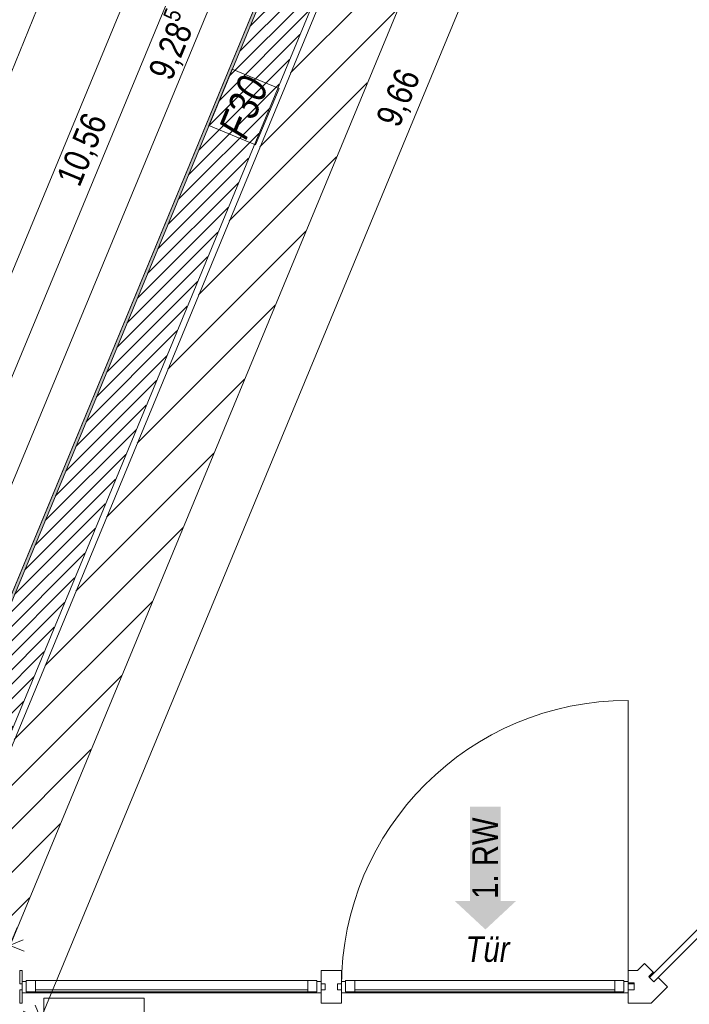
# Model space of a CAD drawing. Header units: metres. Extents: x -79 to 740, y -195 to 69.
# Tile 152 of 256: x 9.41 to 12.68, y 4.91 to 9.72. Entities that reach past the tile are written whole.
import ezdxf

# ---------------------------------------------------------------- set-up
doc = ezdxf.new("R2010")
doc.units = ezdxf.units.M
doc.header["$MEASUREMENT"] = 0
doc.linetypes.add('Wipeout_Contour', pattern=[1, 0, -1])
for name, color, linetype in [('00 Linien_Kreise_Splines', 7, 'Continuous'), ('10 Fassade', 7, 'Continuous'), ('10 Wand außen', 7, 'Continuous'), ('70 Entwässerung_Regenwasser', 7, 'Continuous'), ('70 Heizung', 7, 'Continuous'), ('90 Allgemein Hinweise', 7, 'Continuous'), ('95 Ausführungsplanung Bemaßung', 7, 'Continuous'), ('97 Brandschutz', 7, 'Continuous'), ('97 Brandschutz Dokumentation', 7, 'Continuous'), ('Neubau_10 Wand außen', 7, 'Continuous'), ('Neubau_50 Möblierung', 7, 'Continuous'), ('Neubau_95 Ausführungsplanung Bemaßung', 7, 'Continuous')]:
    doc.layers.add(name, color=color, linetype=linetype)
doc.styles.add('ERSTELLTER_STIL_2', font='ARIALN.TTF')
doc.styles.add('ERSTELLTER_STIL_6', font='ARIALN.TTF')
doc.linetypes.add('Wolke', pattern='A,0,[3,995_ARC_230 ERW_GR_EG_2607011.Shx,S=0.015817,R=0,X=-0.000255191,Y=0.048578],-1.9835,0', length=1.9835)
doc.dimstyles.new('ERSTELLTER_STIL__4', dxfattribs={"dimtxt": 0.125, "dimasz": 0.095143, "dimexe": 0.18, "dimexo": 0.0625, "dimgap": 0, "dimtad": 1, "dimzin": 0, "dimdsep": 46, "dimtxsty": 'ERSTELLTER_STIL_2', "dimblk": 'ARROWHEAD_6', "dimblk1": 'ARROWHEAD_6', "dimblk2": 'ARROWHEAD_6', "dimcen": 0.09, "dimse1": 1, "dimse2": 1, "dimclrd": 7, "dimclre": 7, "dimclrt": 7, "dimazin": 0, "dimtfac": 1, "dimtdec": 4, "dimtmove": 0, "dimatfit": 3, "dimfxl": 1, "dimtolj": 1, "dimtzin": 0, "dimarcsym": 0})
doc.dimstyles.new('ERSTELLTER_STIL__8', dxfattribs={"dimtxt": 0.125, "dimasz": 0.091787, "dimexe": 0.18, "dimexo": 0.04, "dimgap": 0, "dimtad": 1, "dimtih": 1, "dimtoh": 1, "dimzin": 0, "dimdsep": 46, "dimtxsty": 'ERSTELLTER_STIL_2', "dimblk": 'ARROWHEAD_5', "dimblk1": 'ARROWHEAD_5', "dimblk2": 'ARROWHEAD_5', "dimcen": 0.09, "dimclrd": 7, "dimclre": 7, "dimclrt": 7, "dimazin": 0, "dimtfac": 1, "dimtdec": 4, "dimtmove": 2, "dimatfit": 3, "dimfxl": 1, "dimtolj": 1, "dimtzin": 0, "dimarcsym": 0})

# ---------------------------------------------------------------- blocks, each defined once
blk = doc.blocks.new('Pfeil gerade 27')
at = {"layer": '97 Brandschutz', "linetype": 'Continuous', "lineweight": 18, "true_color": 0x60cd00}
blk.add_hatch(color=72, dxfattribs=at).paths.add_polyline_path([(0.3, 0), (0.1607, 0.1497), (0.1607, 0.0752), (-0.3, 0.0752), (-0.3, -0.0752), (0.1607, -0.0752), (0.1607, -0.1497)])
blk = doc.blocks.new('*D756')
at = {"layer": '95 Ausführungsplanung Bemaßung', "color": 7, "linetype": 'Continuous', "lineweight": 9}
for p, q in [((5.4816, 6.8554), (5.3507, 6.8012)), ((5.4161, 6.8283), (8.7744, 5.4373)), ((8.7385, 5.3505), (8.8104, 5.524)), ((8.8399, 5.4644), (8.709, 5.4102))]:
    blk.add_line(p, q, dxfattribs=at)
at = {"layer": '95 Ausführungsplanung Bemaßung', "color": 7, "lineweight": 9, "char_height": 0.125, "attachment_point": 7, "rotation": 337.5, "style": 'ERSTELLTER_STIL_2'}
for s, insert in [('\\A1;{\\pql;\\fArial Narrow|b0|i0|c0|p0;\\W1.000000;3,63\\fArial Narrow|b0|i0|c0|p0;\\W1.000000;\\A1{\\H.66x;\\S5^  ;}}', (6.9391, 6.1931)), ('\\A1;{\\pql;\\fArial Narrow|b0|i0|c0|p0;\\W1.000000;24}', (8.589, 5.5411))]:
    blk.add_mtext(s, dxfattribs=dict(at, insert=insert))
blk = doc.blocks.new('ARROWHEAD_6')
at = {"color": 0, "linetype": 'Continuous', "lineweight": 0}
for p, q in [((0, 0), (-1, 0)), ((-0.5, -0.5), (0.5, 0.5))]:
    blk.add_line(p, q, dxfattribs=at)
blk = doc.blocks.new('*D757')
at = {"layer": '95 Ausführungsplanung Bemaßung', "color": 7, "linetype": 'Continuous', "lineweight": 9}
for p, q in [((5.4161, 6.8283), (8.7744, 5.4373)), ((8.7385, 5.3505), (8.8104, 5.524)), ((8.8399, 5.4644), (8.709, 5.4102)), ((8.7744, 5.4373), (8.9962, 5.3454)), ((8.9602, 5.2587), (9.0321, 5.4322)), ((8.9307, 5.3183), (9.0616, 5.3725)), ((9.0893, 5.3611), (8.9585, 5.3069))]:
    blk.add_line(p, q, dxfattribs=at)
at = {"layer": '95 Ausführungsplanung Bemaßung', "color": 7, "lineweight": 9, "insert": (9.0494, 5.5399), "char_height": 0.125, "attachment_point": 7, "rotation": 337.5, "style": 'ERSTELLTER_STIL_2'}
blk.add_mtext('\\A1;{\\pql;\\fArial Narrow|b0|i0|c0|p0;\\W1.000000;3}', dxfattribs=at)
blk = doc.blocks.new('*D758')
at = {"layer": '95 Ausführungsplanung Bemaßung', "color": 7, "linetype": 'Continuous', "lineweight": 9}
for p, q in [((8.7744, 5.4373), (8.9962, 5.3454)), ((8.9602, 5.2587), (9.0321, 5.4322)), ((8.988, 5.2472), (9.0598, 5.4207)), ((8.9307, 5.3183), (9.0616, 5.3725)), ((9.0893, 5.3611), (8.9585, 5.3069)), ((8.9962, 5.3454), (9.0239, 5.334)), ((9.0239, 5.334), (9.3611, 5.1943))]:
    blk.add_line(p, q, dxfattribs=at)
blk = doc.blocks.new('*D759')
at = {"layer": '95 Ausführungsplanung Bemaßung', "color": 7, "linetype": 'Continuous', "lineweight": 9}
for p, q in [((8.9307, 5.3183), (9.0616, 5.3725)), ((9.0893, 5.3611), (8.9585, 5.3069)), ((9.0239, 5.334), (9.3611, 5.1943)), ((9.3252, 5.1075), (9.397, 5.281)), ((9.2957, 5.1672), (9.4265, 5.2214)), ((9.3611, 5.1943), (9.4305, 5.1655))]:
    blk.add_line(p, q, dxfattribs=at)
at = {"layer": '95 Ausführungsplanung Bemaßung', "color": 7, "lineweight": 9, "insert": (9.1008, 5.3224), "char_height": 0.125, "attachment_point": 7, "rotation": 337.5, "style": 'ERSTELLTER_STIL_2'}
blk.add_mtext('\\A1;{\\pql;\\fArial Narrow|b0|i0|c0|p0;\\W1.000000;36\\fArial Narrow|b0|i0|c0|p0;\\W1.000000;\\A1{\\H.66x;\\S5^  ;}}', dxfattribs=at)
blk = doc.blocks.new('*D832')
at = {"layer": '95 Ausführungsplanung Bemaßung', "color": 7, "linetype": 'Continuous', "lineweight": 9}
for p, q in [((11.7484, 13.9583), (11.9219, 13.8865)), ((11.8622, 13.857), (11.808, 13.9878)), ((11.8639, 13.9918), (11.8351, 13.9224)), ((11.8351, 13.9224), (7.7947, 4.1681)), ((7.8218, 4.1026), (7.7676, 4.2335)), ((7.7947, 4.1681), (7.7029, 3.9463))]:
    blk.add_line(p, q, dxfattribs=at)
at = {"layer": '95 Ausführungsplanung Bemaßung', "color": 7, "lineweight": 9, "char_height": 0.125, "attachment_point": 7, "rotation": 67.5, "style": 'ERSTELLTER_STIL_2'}
for s, insert in [('\\A1;{\\pql;\\fArial Narrow|b0|i0|c0|p0;\\W1.000000;10,56}', (9.7225, 8.8875)), ('\\A1;{\\pql;\\fArial Narrow|b0|i0|c0|p0;\\W1.000000;24}', (7.7908, 4.2239))]:
    blk.add_mtext(s, dxfattribs=dict(at, insert=insert))
blk = doc.blocks.new('*D833')
at = {"layer": '95 Ausführungsplanung Bemaßung', "color": 7, "linetype": 'Continuous', "lineweight": 9}
for p, q in [((11.8351, 13.9224), (7.7947, 4.1681)), ((7.708, 4.204), (7.8815, 4.1321)), ((7.8218, 4.1026), (7.7676, 4.2335)), ((7.7947, 4.1681), (7.7029, 3.9463)), ((7.73, 3.8809), (7.6758, 4.0118)), ((7.6161, 3.9823), (7.7896, 3.9104)), ((7.7029, 3.9463), (6.551, 1.1655))]:
    blk.add_line(p, q, dxfattribs=at)
blk = doc.blocks.new('*D850')
at = {"layer": '95 Ausführungsplanung Bemaßung', "color": 7, "linetype": 'Continuous', "lineweight": 9}
for p, q in [((13.2356, 13.6944), (13.1814, 13.8253)), ((13.2373, 13.8293), (13.2085, 13.7599)), ((13.1218, 13.7958), (13.2953, 13.7239)), ((13.2085, 13.7599), (9.5122, 4.836)), ((9.4254, 4.872), (9.5989, 4.8001)), ((9.5393, 4.7706), (9.4851, 4.9015)), ((9.5122, 4.836), (7.7808, 0.6561))]:
    blk.add_line(p, q, dxfattribs=at)
at = {"layer": '95 Ausführungsplanung Bemaßung', "color": 7, "lineweight": 9, "insert": (11.2833, 9.1774), "char_height": 0.125, "attachment_point": 7, "rotation": 67.5, "style": 'ERSTELLTER_STIL_2'}
blk.add_mtext('\\A1;{\\pql;\\fArial Narrow|b0|i0|c0|p0;\\W1.000000;9,66}', dxfattribs=at)
blk = doc.blocks.new('*D851')
at = {"layer": '95 Ausführungsplanung Bemaßung', "color": 7, "linetype": 'Continuous', "lineweight": 9}
for p, q in [((9.4254, 4.872), (9.5989, 4.8001)), ((9.5393, 4.7706), (9.4851, 4.9015)), ((9.5122, 4.836), (7.7808, 0.6561)), ((7.8079, 0.5907), (7.7537, 0.7215)), ((7.7808, 0.6561), (7.6889, 0.4343))]:
    blk.add_line(p, q, dxfattribs=at)
at = {"layer": '95 Ausführungsplanung Bemaßung', "color": 7, "lineweight": 9, "insert": (8.5862, 2.5898), "char_height": 0.125, "attachment_point": 7, "rotation": 67.5, "style": 'ERSTELLTER_STIL_2'}
blk.add_mtext('\\A1;{\\pql;\\fArial Narrow|b0|i0|c0|p0;\\W1.000000;4,52\\fArial Narrow|b0|i0|c0|p0;\\W1.000000;\\A1{\\H.66x;\\S5^  ;}}', dxfattribs=at)
blk = doc.blocks.new('*D855')
at = {"layer": '95 Ausführungsplanung Bemaßung', "color": 7, "linetype": 'Continuous', "lineweight": 9}
for p, q in [((9.9684, 4.647), (9.795, 4.7189)), ((9.9088, 4.6175), (9.8546, 4.7484)), ((9.8817, 4.683), (9.9104, 4.7524)), ((8.2142, 0.6573), (9.8817, 4.683)), ((8.1871, 0.7227), (8.2413, 0.5919)), ((8.301, 0.6214), (8.1275, 0.6932))]:
    blk.add_line(p, q, dxfattribs=at)
at = {"layer": '95 Ausführungsplanung Bemaßung', "color": 7, "lineweight": 9, "char_height": 0.125, "attachment_point": 7, "rotation": 67.5, "style": 'ERSTELLTER_STIL_2'}
for s, insert in [('\\A1;{\\pql;\\fArial Narrow|b0|i0|c0|p0;\\W1.000000;4,35\\fArial Narrow|b0|i0|c0|p0;\\W1.000000;\\A1{\\H.66x;\\S5^  ;}}', (8.9877, 2.5139)), ('\\A1;{\\pql;\\fArial Narrow|b0|i0|c0|p0;\\W1.000000;16\\fArial Narrow|b0|i0|c0|p0;\\W1.000000;\\A1{\\H.66x;\\S5^  ;}}', (8.2161, 0.7107))]:
    blk.add_mtext(s, dxfattribs=dict(at, insert=insert))
blk = doc.blocks.new('*D856')
at = {"layer": '95 Ausführungsplanung Bemaßung', "color": 7, "linetype": 'Continuous', "lineweight": 9}
for p, q in [((12.047, 13.7804), (11.9928, 13.9113)), ((12.0486, 13.9153), (12.0199, 13.8459)), ((11.9331, 13.8818), (12.1066, 13.8099)), ((12.0199, 13.8459), (8.4672, 5.2689)), ((8.3804, 5.3048), (8.5539, 5.2329)), ((8.4401, 5.3343), (8.4943, 5.2034)), ((8.4672, 5.2689), (8.4384, 5.1995))]:
    blk.add_line(p, q, dxfattribs=at)
at = {"layer": '95 Ausführungsplanung Bemaßung', "color": 7, "lineweight": 9, "insert": (10.1832, 9.4012), "char_height": 0.125, "attachment_point": 7, "rotation": 67.5, "style": 'ERSTELLTER_STIL_2'}
blk.add_mtext('\\A1;{\\pql;\\fArial Narrow|b0|i0|c0|p0;\\W1.000000;9,28\\fArial Narrow|b0|i0|c0|p0;\\W1.000000;\\A1{\\H.66x;\\S5^  ;}}', dxfattribs=at)
blk = doc.blocks.new('*D858')
at = {"layer": 'Neubau_95 Ausführungsplanung Bemaßung', "linetype": 'Continuous', "lineweight": 9}
for points in [[(11.2392, 13.7619), (11.2187, 13.6675), (11.2686, 13.6699)], [(11.8463, 12.8534), (11.7725, 12.9158), (11.7512, 12.8705)]]:
    blk.add_hatch(color=7, dxfattribs=at).paths.add_polyline_path(points)
at = {"layer": 'Neubau_95 Ausführungsplanung Bemaßung', "color": 7, "linetype": 'Continuous', "lineweight": 9}
for p, q in [((11.2392, 13.7619), (11.2187, 13.6675)), ((11.2392, 13.7619), (11.2686, 13.6699)), ((11.2686, 13.6699), (11.2187, 13.6675)), ((11.7512, 12.8705), (11.7725, 12.9158)), ((11.8463, 12.8534), (11.7725, 12.9158)), ((11.8463, 12.8534), (11.7512, 12.8705))]:
    blk.add_line(p, q, dxfattribs=at)
blk.add_arc((12.2226, 13.7619), 0.9834, 185.4382, 242.0618, dxfattribs=at)
at = {"layer": 'Neubau_95 Ausführungsplanung Bemaßung', "color": 7, "lineweight": 9, "char_height": 0.125, "attachment_point": 7, "style": 'ERSTELLTER_STIL_2'}
for s, insert in [('\\A1;{\\pql;\\fArial Narrow|b0|i0|c0|p0;\\W1.000000;ca. 67,50°}', (10.1715, 13.0792)), ('\\A1;{\\pql;\\fArial Narrow|b0|i0|c0|p0;\\W1.000000;parallel zum Bestand}', (10.1715, 12.9042))]:
    blk.add_mtext(s, dxfattribs=dict(at, insert=insert))
blk = doc.blocks.new('ARROWHEAD_5')
at = {"linetype": 'Continuous', "lineweight": 0}
blk.add_hatch(color=0, dxfattribs=at).paths.add_polyline_path([(-1, 0.2679), (0, 0), (-1, -0.2679)])
at = {"color": 0, "linetype": 'Continuous', "lineweight": 0}
blk.add_line((0, 0), (-1, 0), dxfattribs=at)

msp = doc.modelspace()

# ---------------------------------------------------------------- hatches: boundary and pattern name
at = {"layer": '10 Fassade', "linetype": 'Continuous', "lineweight": 0, "true_color": 0x000000}
for points in [[(12.4826, 5.0414), (12.4862, 5.0379), (12.5074, 5.0591), (12.5038, 5.0626)], [(12.4826, 5.0414), (12.4862, 5.0379), (12.5074, 5.0591), (12.5038, 5.0626)], [(12.4114, 5.0119), (12.3814, 5.0119), (12.3814, 5.0069), (12.4114, 5.0069)], [(12.4114, 5.0119), (12.3814, 5.0119), (12.3814, 5.0069), (12.4114, 5.0069)]]:
    msp.add_hatch(color=18, dxfattribs=at).paths.add_polyline_path(points)
at = {"layer": '10 Wand außen', "linetype": 'Continuous', "lineweight": 18, "true_color": 0x1f1f1f}
h = msp.add_hatch(dxfattribs=at)
h.set_pattern_fill('Mauerziegel_HLz_4_0001', color=250, style=0, pattern_type=2)
h.set_pattern_definition([(45, (0, 0), (-0.106066, 0.106066), [])])
h.paths.add_polyline_path([(8.9193, 5.0816), (9.2566, 4.9419), (11.7024, 10.8468), (11.3652, 10.9865)])
at = {"layer": 'Neubau_10 Wand außen', "linetype": 'Continuous', "lineweight": 0, "true_color": 0x000000}
h = msp.add_hatch(dxfattribs=at)
h.set_pattern_fill('Hochlochziegel_0001', color=18, style=0, pattern_type=2)
h.set_pattern_definition([(45, (0, 0), (-0.03535534, 0.03535534), [])])
h.paths.add_polyline_path([(12.5665, 14.0019), (12.223, 13.7628), (8.6699, 5.1849), (8.8916, 5.0931), (12.5818, 14.0019)])
h = msp.add_hatch(dxfattribs=at)
h.set_pattern_fill('Gips_0001', color=18, style=0, pattern_type=2)
h.set_pattern_definition([(45, (0, 0), (-0.01767767, 0.01767767), [0, -0.025])])
h.paths.add_polyline_path([(12.2002, 13.7469), (8.656, 5.1906), (8.6699, 5.1849), (12.2164, 13.7469)])

# ---------------------------------------------------------------- linework, layer by layer
at = {"layer": '00 Linien_Kreise_Splines', "color": 7, "linetype": 'Continuous', "lineweight": 9}
msp.add_line((12.3814, 4.9919), (12.3814, 6.3919), dxfattribs=at)
at = {"layer": '10 Fassade', "color": 7, "linetype": 'Continuous', "lineweight": 13}
for p, q in [((12.4614, 5.105), (12.4283, 5.0719)), ((12.4614, 5.105), (12.4283, 5.0719)), ((9.4104, 5.0719), (9.4104, 5.0069)), ((9.4214, 5.0719), (9.4104, 5.0719)), ((9.4104, 5.0719), (9.4104, 5.0069)), ((9.4214, 5.0719), (9.4104, 5.0719)), ((9.4214, 5.0719), (9.4214, 5.0069)), ((9.4214, 5.0719), (9.4214, 5.0069)), ((10.8814, 5.0719), (10.8814, 5.0069)), ((10.9814, 5.0719), (10.8814, 5.0719)), ((10.8814, 5.0719), (10.8814, 5.0069)), ((10.9814, 5.0719), (10.8814, 5.0719)), ((10.9814, 5.0719), (10.9814, 5.0069)), ((10.9814, 5.0719), (10.9814, 5.0069)), ((12.4283, 5.0719), (12.3814, 5.0719)), ((12.4283, 5.0719), (12.3814, 5.0719)), ((12.5038, 5.0626), (12.4826, 5.0414)), ((12.5038, 5.0626), (12.4826, 5.0414)), ((12.5074, 5.0591), (12.4862, 5.0379)), ((12.5074, 5.0591), (12.4862, 5.0379)), ((9.4214, 5.0069), (9.4104, 5.0069)), ((9.4214, 5.0069), (9.4104, 5.0069)), ((10.9014, 5.0069), (10.8814, 5.0069)), ((10.9014, 5.0069), (10.8814, 5.0069)), ((10.9014, 5.0069), (10.9014, 4.9769)), ((10.9014, 5.0069), (10.9014, 4.9769)), ((10.9614, 5.0069), (10.9614, 4.9769)), ((10.9814, 5.0069), (10.9614, 5.0069)), ((10.9614, 5.0069), (10.9614, 4.9769)), ((10.9814, 5.0069), (10.9614, 5.0069)), ((12.4114, 5.0119), (12.3814, 5.0119)), ((12.4114, 5.0119), (12.3814, 5.0119)), ((12.4114, 5.0069), (12.3814, 5.0069)), ((12.4114, 5.0069), (12.3814, 5.0069)), ((12.4114, 5.0119), (12.4114, 5.0069)), ((12.4114, 5.0119), (12.4114, 5.0069)), ((12.4114, 5.0069), (12.4114, 4.9769)), ((12.4114, 5.0069), (12.4114, 4.9769)), ((12.4826, 5.0414), (12.4862, 5.0379)), ((12.4826, 5.0414), (12.4862, 5.0379)), ((12.4862, 5.0379), (12.5074, 5.0166)), ((12.4862, 5.0379), (12.5074, 5.0166)), ((12.5286, 5.0379), (12.5074, 5.0166)), ((12.5286, 5.0379), (12.5074, 5.0166)), ((12.5286, 5.0379), (12.5746, 4.9919)), ((12.5286, 5.0379), (12.5746, 4.9919)), ((9.4104, 4.9769), (9.4104, 4.9119)), ((9.4214, 4.9769), (9.4104, 4.9769)), ((9.4104, 4.9769), (9.4104, 4.9119)), ((9.4214, 4.9769), (9.4104, 4.9769)), ((9.4214, 4.9769), (9.4214, 4.9119)), ((9.4214, 4.9769), (9.4214, 4.9119)), ((10.8814, 4.9769), (10.8814, 4.9119)), ((10.9014, 4.9769), (10.8814, 4.9769)), ((10.8814, 4.9769), (10.8814, 4.9119)), ((10.9014, 4.9769), (10.8814, 4.9769)), ((10.9814, 4.9769), (10.9614, 4.9769)), ((10.9814, 4.9769), (10.9614, 4.9769)), ((10.9814, 4.9769), (10.9814, 4.9119)), ((10.9814, 4.9769), (10.9814, 4.9119)), ((12.3814, 4.9769), (12.3814, 4.9119)), ((12.4114, 4.9769), (12.3814, 4.9769)), ((12.3814, 4.9769), (12.3814, 4.9119)), ((12.4114, 4.9769), (12.3814, 4.9769)), ((12.5746, 4.9919), (12.4946, 4.9119)), ((12.5746, 4.9919), (12.4946, 4.9119)), ((9.4214, 4.9119), (9.4104, 4.9119)), ((9.4214, 4.9119), (9.4104, 4.9119)), ((10.9814, 4.9119), (10.8814, 4.9119)), ((10.9814, 4.9119), (10.8814, 4.9119)), ((12.4946, 4.9119), (12.3814, 4.9119)), ((12.4946, 4.9119), (12.3814, 4.9119))]:
    msp.add_line(p, q, dxfattribs=at)
at = {"layer": '10 Fassade', "color": 7, "linetype": 'Continuous', "lineweight": 13, "flags": 128}
msp.add_lwpolyline([(12.5074, 5.0166), (12.4862, 5.0379), (13.4155, 5.9672), (13.4367, 5.9459)], close=True, dxfattribs=at)
msp.add_lwpolyline([(12.5074, 5.0166), (12.4862, 5.0379), (13.4155, 5.9672), (13.4367, 5.9459)], close=True, dxfattribs=at)
for points in [[(12.4614, 5.105), (12.5038, 5.0626), (12.5074, 5.0591)], [(12.4614, 5.105), (12.5038, 5.0626), (12.5074, 5.0591)], [(12.3814, 5.0719), (12.3814, 5.0119), (12.3814, 5.0069)], [(12.3814, 5.0719), (12.3814, 5.0119), (12.3814, 5.0069)]]:
    msp.add_lwpolyline(points, dxfattribs=at)
at = {"layer": '10 Wand außen', "color": 7, "linetype": 'Continuous', "lineweight": 9, "flags": 128}
for points in [[(11.3652, 10.9865), (8.9193, 5.0816)], [(9.2566, 4.9419), (11.7024, 10.8468)]]:
    msp.add_lwpolyline(points, dxfattribs=at)
at = {"layer": '70 Entwässerung_Regenwasser', "color": 140, "linetype": 'Continuous', "lineweight": 18, "true_color": 0x00a8ff, "flags": 128}
msp.add_lwpolyline([(9.5272, 4.5251), (10.0177, 4.5251), (10.0177, 4.9368), (9.5272, 4.9368), (9.5272, 4.5251)], close=True, dxfattribs=at)
at = {"layer": '70 Heizung', "color": 1, "linetype": 'Continuous', "lineweight": 13}
msp.add_line((11.7695, 15.3601), (8.9595, 8.4582), dxfattribs=at)
at = {"layer": '97 Brandschutz', "color": 1, "linetype": 'Continuous', "lineweight": 13, "flags": 128}
msp.add_lwpolyline([(10.5619, 9.1069), (10.6764, 9.3834), (10.4481, 9.4779), (10.3336, 9.2015), (10.5619, 9.1069)], close=True, dxfattribs=at)
at = {"layer": 'Neubau_10 Wand außen', "color": 7, "linetype": 'Continuous', "lineweight": 13}
msp.add_line((12.2164, 13.7469), (8.6699, 5.1849), dxfattribs=at)
at = {"layer": 'Neubau_10 Wand außen', "color": 7, "linetype": 'Continuous', "lineweight": 13, "flags": 128}
for points in [[(8.8916, 5.0931), (12.5818, 14.0019)], [(12.2002, 13.7469), (8.656, 5.1906)]]:
    msp.add_lwpolyline(points, dxfattribs=at)

# ---------------------------------------------------------------- block references
at = {"layer": '97 Brandschutz', "color": 7, "linetype": 'Continuous', "lineweight": 13, "xscale": -1, "rotation": 90}
msp.add_blockref('Pfeil gerade 27', (11.6847, 5.5719), dxfattribs=at)

# ---------------------------------------------------------------- texts
at = {"layer": '97 Brandschutz', "color": 1, "linetype": 'Continuous', "lineweight": 13, "insert": (10.3764, 9.1837), "char_height": 0.15, "attachment_point": 1, "rotation": 67.5, "style": 'ERSTELLTER_STIL_6'}
msp.add_mtext('\\A1;{\\pql;\\fArial Narrow|b0|i1|c0|p0;\\W1.000000;F\\fArial Narrow|b0|i1|c0|p0;\\W1.000000;30}', dxfattribs=at)
at = {"layer": '97 Brandschutz', "color": 7, "linetype": 'Continuous', "lineweight": 9, "insert": (11.6204, 5.4219), "char_height": 0.125, "attachment_point": 1, "rotation": 90, "style": 'ERSTELLTER_STIL_2'}
msp.add_mtext('\\A1;{\\pql;\\fArial Narrow|b0|i0|c0|p0;\\W1.000000;1. RW}', dxfattribs=at)
at = {"layer": '97 Brandschutz Dokumentation', "color": 7, "linetype": 'Continuous', "lineweight": 9, "insert": (11.5879, 5.2387), "char_height": 0.125, "attachment_point": 1, "style": 'ERSTELLTER_STIL_6'}
msp.add_mtext('\\A1;{\\pql;\\fArial Narrow|b0|i1|c0|p0;\\W1.000000;Tür}', dxfattribs=at)

# ---------------------------------------------------------------- dimensions: what is measured, and where the dimension line sits
at = {"layer": '95 Ausführungsplanung Bemaßung', "color": 7, "linetype": 'Continuous', "lineweight": 9}
for base, p1, p2, angle, picture, middle, turn in [((8.4672, 5.2689), (12.2226, 13.7619), (8.6699, 5.1849), 247.5, '*D856', (10.225, 9.7412), 67.5), ((8.77443, 5.43729), (5.98673, 8.20588), (10.49595, 9.5934), 337.5, '*D756', (7.27909, 6.15139), 337.5), ((8.9962, 5.3454), (10.496, 9.5934), (10.7398, 9.555), 337.5, '*D757', (8.7008, 5.5625), 337.5), ((9.0239, 5.334), (10.7398, 9.555), (10.7668, 9.5417), 337.5, '*D758', (9.1172, 5.5794), 337.5), ((9.3611, 5.19428), (10.7668, 9.54174), (11.05735, 9.2894), 337.5, '*D759', (9.37045, 5.28512), 337.5)]:
    dim = msp.add_linear_dim(base=base, p1=p1, p2=p2, angle=angle, dimstyle='ERSTELLTER_STIL__4', dxfattribs=at)
    dim.commit()
    dim.dimension.update_dxf_attribs({"geometry": picture, "text_midpoint": middle, "dimtype": 160, "text_rotation": turn})

# ---------------------------------------------------------------- next in the draw order: wipeouts: each hides what was drawn before it
at = {"color": 254, "linetype": 'Wipeout_Contour', "lineweight": 0, "ltscale": 45.26507}
msp.add_wipeout([(9.4864, 4.9669), (10.8164, 4.9669), (10.8164, 5.0219), (9.4864, 5.0219)], dxfattribs=at).dxf.layer = '10 Fassade'
at = {"color": 254, "linetype": 'Wipeout_Contour', "lineweight": 0, "ltscale": 50.828831}
msp.add_wipeout([(11.0464, 4.9669), (12.3164, 4.9669), (12.3164, 5.0219), (11.0464, 5.0219)], dxfattribs=at).dxf.layer = '10 Fassade'

# ---------------------------------------------------------------- next in the draw order: linework, layer by layer
at = {"layer": '10 Fassade', "color": 7, "linetype": 'Continuous', "lineweight": 13}
for p, q in [((9.4864, 5.0219), (10.8164, 5.0219)), ((11.0464, 5.0219), (12.3164, 5.0219))]:
    msp.add_line(p, q, dxfattribs=at)

# ---------------------------------------------------------------- next in the draw order: wipeouts: each hides what was drawn before it
at = {"color": 254, "linetype": 'Wipeout_Contour', "lineweight": 0, "ltscale": 45.213438}
msp.add_wipeout([(10.8364, 4.9619), (10.8364, 4.9669), (9.4664, 4.9669), (9.4664, 4.9619)], dxfattribs=at).dxf.layer = '10 Fassade'
at = {"color": 254, "linetype": 'Wipeout_Contour', "lineweight": 0, "ltscale": 50.78265}
msp.add_wipeout([(12.3364, 4.9619), (12.3364, 4.9669), (11.0264, 4.9669), (11.0264, 4.9619)], dxfattribs=at).dxf.layer = '10 Fassade'

# ---------------------------------------------------------------- next in the draw order: linework, layer by layer
at = {"layer": '10 Fassade', "color": 7, "linetype": 'Continuous', "lineweight": 13}
for p, q in [((9.4864, 4.9769), (10.8164, 4.9769)), ((10.8164, 4.9669), (9.4864, 4.9669)), ((11.0464, 4.9769), (12.3164, 4.9769)), ((12.3164, 4.9669), (11.0464, 4.9669))]:
    msp.add_line(p, q, dxfattribs=at)
at = {"layer": '10 Fassade', "color": 7, "linetype": 'Continuous', "lineweight": 13, "flags": 128}
for points in [[(9.4214, 5.0169), (9.4414, 5.0169), (9.4414, 4.9669), (9.4664, 4.9669), (9.4664, 4.9619), (9.4214, 4.9619)], [(9.4414, 5.0219), (9.4864, 5.0219), (9.4864, 4.9669), (9.4414, 4.9669)], [(10.8614, 4.9669), (10.8164, 4.9669), (10.8164, 5.0219), (10.8614, 5.0219)], [(10.8814, 4.9619), (10.8364, 4.9619), (10.8364, 4.9669), (10.8614, 4.9669), (10.8614, 5.0169), (10.8814, 5.0169)], [(10.9814, 5.0169), (11.0014, 5.0169), (11.0014, 4.9669), (11.0264, 4.9669), (11.0264, 4.9619), (10.9814, 4.9619)], [(11.0014, 5.0219), (11.0464, 5.0219), (11.0464, 4.9669), (11.0014, 4.9669)], [(12.3614, 4.9669), (12.3164, 4.9669), (12.3164, 5.0219), (12.3614, 5.0219)], [(12.3814, 4.9619), (12.3364, 4.9619), (12.3364, 4.9669), (12.3614, 4.9669), (12.3614, 5.0169), (12.3814, 5.0169)], [(10.8364, 4.9619), (9.4664, 4.9619), (9.4664, 4.9669), (10.8364, 4.9669)], [(12.3364, 4.9619), (11.0264, 4.9619), (11.0264, 4.9669), (12.3364, 4.9669)]]:
    msp.add_lwpolyline(points, close=True, dxfattribs=at)

# ---------------------------------------------------------------- next in the draw order: wipeouts: each hides what was drawn before it
at = {"color": 254, "linetype": 'Wipeout_Contour', "lineweight": 0, "ltscale": 45.26507}
msp.add_wipeout([(9.4864, 4.9669), (10.8164, 4.9669), (10.8164, 5.0219), (9.4864, 5.0219)], dxfattribs=at).dxf.layer = '10 Fassade'
at = {"color": 254, "linetype": 'Wipeout_Contour', "lineweight": 0, "ltscale": 50.828831}
msp.add_wipeout([(11.0464, 4.9669), (12.3164, 4.9669), (12.3164, 5.0219), (11.0464, 5.0219)], dxfattribs=at).dxf.layer = '10 Fassade'

# ---------------------------------------------------------------- next in the draw order: linework, layer by layer
at = {"layer": '00 Linien_Kreise_Splines', "color": 7, "linetype": 'Continuous', "lineweight": 9}
msp.add_arc((12.3814, 4.9919), 1.4, 90, 180, dxfattribs=at)
at = {"layer": '10 Fassade', "color": 7, "linetype": 'Continuous', "lineweight": 13}
for p, q in [((9.4864, 5.0219), (10.8164, 5.0219)), ((11.0464, 5.0219), (12.3164, 5.0219))]:
    msp.add_line(p, q, dxfattribs=at)

# ---------------------------------------------------------------- next in the draw order: wipeouts: each hides what was drawn before it
at = {"color": 254, "linetype": 'Wipeout_Contour', "lineweight": 0, "ltscale": 45.213438}
msp.add_wipeout([(10.8364, 4.9619), (10.8364, 4.9669), (9.4664, 4.9669), (9.4664, 4.9619)], dxfattribs=at).dxf.layer = '10 Fassade'
at = {"color": 254, "linetype": 'Wipeout_Contour', "lineweight": 0, "ltscale": 50.78265}
msp.add_wipeout([(12.3364, 4.9619), (12.3364, 4.9669), (11.0264, 4.9669), (11.0264, 4.9619)], dxfattribs=at).dxf.layer = '10 Fassade'

# ---------------------------------------------------------------- next in the draw order: linework, layer by layer
at = {"layer": '10 Fassade', "color": 7, "linetype": 'Continuous', "lineweight": 13}
for p, q in [((9.4864, 4.9769), (10.8164, 4.9769)), ((10.8164, 4.9669), (9.4864, 4.9669)), ((11.0464, 4.9769), (12.3164, 4.9769)), ((12.3164, 4.9669), (11.0464, 4.9669))]:
    msp.add_line(p, q, dxfattribs=at)
at = {"layer": '10 Fassade', "color": 7, "linetype": 'Continuous', "lineweight": 13, "flags": 128}
for points in [[(9.4214, 5.0169), (9.4414, 5.0169), (9.4414, 4.9669), (9.4664, 4.9669), (9.4664, 4.9619), (9.4214, 4.9619)], [(9.4414, 5.0219), (9.4864, 5.0219), (9.4864, 4.9669), (9.4414, 4.9669)], [(10.8614, 4.9669), (10.8164, 4.9669), (10.8164, 5.0219), (10.8614, 5.0219)], [(10.8814, 4.9619), (10.8364, 4.9619), (10.8364, 4.9669), (10.8614, 4.9669), (10.8614, 5.0169), (10.8814, 5.0169)], [(10.9814, 5.0169), (11.0014, 5.0169), (11.0014, 4.9669), (11.0264, 4.9669), (11.0264, 4.9619), (10.9814, 4.9619)], [(11.0014, 5.0219), (11.0464, 5.0219), (11.0464, 4.9669), (11.0014, 4.9669)], [(12.3614, 4.9669), (12.3164, 4.9669), (12.3164, 5.0219), (12.3614, 5.0219)], [(12.3814, 4.9619), (12.3364, 4.9619), (12.3364, 4.9669), (12.3614, 4.9669), (12.3614, 5.0169), (12.3814, 5.0169)], [(10.8364, 4.9619), (9.4664, 4.9619), (9.4664, 4.9669), (10.8364, 4.9669)], [(12.3364, 4.9619), (11.0264, 4.9619), (11.0264, 4.9669), (12.3364, 4.9669)]]:
    msp.add_lwpolyline(points, close=True, dxfattribs=at)
at = {"layer": '90 Allgemein Hinweise', "color": 6, "linetype": 'Wolke', "lineweight": 18}
msp.add_ellipse((7.6771, 8.0429), major_axis=(1.5358, 3.618), ratio=0.144229, dxfattribs=at)
at = {"layer": 'Neubau_50 Möblierung', "color": 7, "linetype": 'Continuous', "lineweight": 9, "flags": 128}
msp.add_lwpolyline([(12.2002, 13.7469), (8.1741, 4.0272), (7.6198, 4.2568), (11.5507, 13.7469)], close=True, dxfattribs=at)

# ---------------------------------------------------------------- next in the draw order: dimensions: what is measured, and where the dimension line sits
at = {"layer": '95 Ausführungsplanung Bemaßung', "color": 7, "linetype": 'Continuous', "lineweight": 9}
for base, p1, p2, angle, picture, middle in [((9.5122, 4.836), (12.588, 14.0169), (8.6699, 5.1849), 247.5, '*D850', (11.2875, 9.3508)), ((7.7947, 4.1681), (12.2226, 13.7619), (7.8797, 4.1329), 247.5, '*D832', (9.7449, 9.1049)), ((7.7029, 3.9463), (7.8797, 4.1329), (7.7947, 3.9083), 247.5, '*D833', (7.7695, 4.3357)), ((7.7808, 0.6561), (8.6699, 5.1849), (9.5646, -0.0828), 247.5, '*D851', (8.6279, 2.9299)), ((9.8817, 4.683), (7.4292, 0.9824), (9.0967, 5.0081), 67.5, '*D855', (9.0294, 2.8539))]:
    dim = msp.add_linear_dim(base=base, p1=p1, p2=p2, angle=angle, dimstyle='ERSTELLTER_STIL__4', dxfattribs=at)
    dim.commit()
    dim.dimension.update_dxf_attribs({"geometry": picture, "text_midpoint": middle, "dimtype": 160, "text_rotation": 67.5})
at = {"layer": 'Neubau_95 Ausführungsplanung Bemaßung', "color": 7, "linetype": 'Continuous', "lineweight": 9}
dim = msp.add_angular_dim_3p(base=(11.405, 13.2156), center=(12.2226, 13.7619), p1=(8.0283, 13.7619), p2=(6.8467, 0.7832), text='ca. 67,50°^Mparallel zum Bestand', dimstyle='ERSTELLTER_STIL__8', dxfattribs=at)
dim.commit()
dim.dimension.update_dxf_attribs({"geometry": '*D858', "text_midpoint": (10.9791, 12.9667), "dimtype": 165})

doc.saveas('drawing.dxf')
